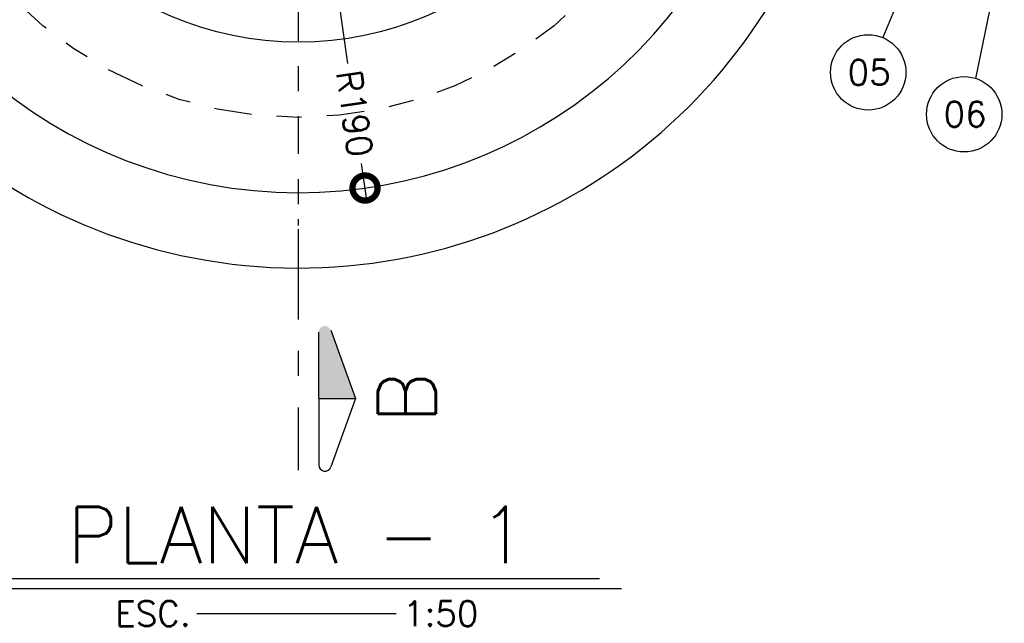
# Model space of a CAD drawing. Header units: millimetres. Extents: x 197878 to 197999, y 8707048 to 8707093.
# Tile 14 of 37: x 197886.6 to 197890.52, y 8707070.68 to 8707073.08. Entities that reach past the tile are written whole.
import ezdxf
from ezdxf.enums import TextEntityAlignment as Align

# ---------------------------------------------------------------- set-up
doc = ezdxf.new("R2010")
doc.units = ezdxf.units.MM
doc.header["$LTSCALE"] = 0.1
doc.linetypes.add('DASHDOT', pattern=[1, 0.5, -0.25, 0, -0.25])
doc.linetypes.add('DASHDOTX2', pattern=[2, 1, -0.5, 0, -0.5])
doc.layers.get('Defpoints').update_dxf_attribs({"lineweight": 9})
for name, color, linetype in [('DIM', 7, 'Continuous'), ('EIXO', 7, 'DASHDOT'), ('ESTRUTURA', 5, 'Continuous'), ('RELAÇÀO', 2, 'Continuous'), ('TEXTO', 2, 'Continuous')]:
    doc.layers.add(name, color=color, linetype=linetype)
doc.styles.add('ROMAND', font='ROMANS.SHX', dxfattribs={"oblique": 15, "height": 800})
doc.styles.add('romans', font='romans.shx')
doc.dimstyles.get("Standard").update_dxf_attribs({"dimtxt": 0.1, "dimasz": 0.2, "dimexe": 0.05, "dimexo": 0.05, "dimgap": 0.025, "dimtad": 1, "dimtoh": 1, "dimdec": 0, "dimlfac": 100, "dimzin": 0, "dimdsep": 46, "dimtxsty": 'romans', "dimblk1": 'DOTSMALL', "dimblk2": 'DOTSMALL', "dimsah": 1, "dimcen": 0.3, "dimdle": 0.05, "dimclrd": 7, "dimclre": 7, "dimclrt": 2, "dimazin": 0, "dimtfac": 1, "dimtdec": 0, "dimtmove": 2, "dimatfit": 3, "dimldrblk": 'DOTSMALL', "dimfxl": 0, "dimtolj": 1, "dimtzin": 0, "dimlwe": 5, "dimarcsym": 0})

# ---------------------------------------------------------------- blocks, each defined once
blk = doc.blocks.new('_DOTSMALL')
at = {"color": 0, "linetype": 'ByBlock', "const_width": 0.5}
blk.add_lwpolyline([(-0.0625, 0, 1), (0.0625, 0, 1)], format="xyb", close=True, dxfattribs=at)
blk = doc.blocks.new('*D135')
at = {"layer": 'Defpoints', "color": 0}
for p in [(197887.7095, 8707074.2926), (197887.9746, 8707072.4112)]:
    blk.add_point(p, dxfattribs=at)
at = {"layer": 'DIM', "color": 7, "lineweight": -2}
for p, q in [((197887.7025, 8707074.3421), (197887.9047, 8707072.9075)), ((197887.9816, 8707072.3617), (197887.9608, 8707072.509))]:
    blk.add_line(p, q, dxfattribs=at)
at = {"layer": 'DIM', "color": 7, "lineweight": -2, "xscale": 0.2, "yscale": 0.2, "zscale": 0.2, "rotation": 278.0202210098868}
blk.add_blockref('_DOTSMALL', (197887.9746, 8707072.4112), dxfattribs=at)
at = {"layer": 'DIM', "color": 2, "insert": (197887.9328, 8707072.7083), "char_height": 0.1, "attachment_point": 5, "rotation": 278.0202, "style": 'romans'}
blk.add_mtext('\\A1;R190', dxfattribs=at)

msp = doc.modelspace()

# ---------------------------------------------------------------- hatches: boundary and pattern name
at = {"layer": 'RELAÇÀO', "ltscale": 0.2}
msp.add_hatch(color=2, dxfattribs=at).paths.add_polyline_path([(197887.78973, 8707071.57251), (197887.93596, 8707071.57263), (197887.83804, 8707071.84499, 0.8411282), (197887.78952, 8707071.83651)])

# ---------------------------------------------------------------- linework, layer by layer
at = {"layer": 'EIXO', "ltscale": 3}
msp.add_line((197887.70952, 8707072.09708), (197887.70952, 8707076.48815), dxfattribs=at)
at = {"layer": 'EIXO', "color": 1, "linetype": 'DASHDOTX2', "ltscale": 2.5}
msp.add_line((197887.70952, 8707071.28758), (197887.70952, 8707072.28758), dxfattribs=at)
at = {"layer": 'EIXO', "ltscale": 3}
msp.add_circle((197887.70952, 8707074.29262), 1.6, dxfattribs=at)
at = {"layer": 'ESTRUTURA', "color": 4}
msp.add_circle((197887.70952, 8707074.29262), 1.3, dxfattribs=at)
at = {"layer": 'ESTRUTURA', "color": 5}
for radius, start, end in [(2.2, 13.80607, 346.19393), (1.9, 16.04187, 343.95956)]:
    msp.add_arc((197887.70952, 8707074.29262), radius, start, end, dxfattribs=at)
at = {"layer": 'RELAÇÀO', "color": 3}
for p, q in [((197890.38191, 8707073.8393), (197890.03637, 8707073.01065)), ((197890.59468, 8707073.76762), (197890.40572, 8707072.84817))]:
    msp.add_line(p, q, dxfattribs=at)
at = {"layer": 'RELAÇÀO', "color": 2}
for p, q in [((197887.83804, 8707071.84499), (197887.93596, 8707071.57263)), ((197887.78952, 8707071.83651), (197887.78994, 8707071.30851)), ((197887.78973, 8707071.57251), (197887.93596, 8707071.57263)), ((197887.93596, 8707071.57263), (197887.83848, 8707071.30011))]:
    msp.add_line(p, q, dxfattribs=at)
at = {"layer": 'RELAÇÀO', "color": 3}
for centre in [(197889.97858, 8707072.87207), (197890.36061, 8707072.70497)]:
    msp.add_circle(centre, 0.15014, dxfattribs=at)
at = {"layer": 'RELAÇÀO', "color": 2}
msp.add_arc((197887.81496, 8707071.30857), 0.025, 179.95354, 340.22609, dxfattribs=at)
at = {"layer": 'TEXTO', "color": 6, "ltscale": 0.3}
msp.add_line((197888.90812, 8707070.85431), (197886.51091, 8707070.85431), dxfattribs=at)
at = {"layer": 'TEXTO', "color": 7, "ltscale": 0.3}
msp.add_line((197888.99585, 8707070.81457), (197886.41378, 8707070.81457), dxfattribs=at)
at = {"layer": 'TEXTO', "ltscale": 0.3}
msp.add_line((197887.30425, 8707070.71606), (197888.09793, 8707070.71606), dxfattribs=at)

# ---------------------------------------------------------------- texts
at = {"layer": 'RELAÇÀO', "style": 'romans'}
for s, p in [('05', (197889.98223, 8707072.87207)), ('06', (197890.36425, 8707072.70497))]:
    msp.add_text(s, height=0.1, dxfattribs=at).set_placement(p, align=Align.MIDDLE)
at = {"layer": 'TEXTO', "color": 5, "style": 'romans'}
msp.add_text('B', height=0.23, rotation=90, dxfattribs=at).set_placement((197888.14092, 8707071.57614), align=Align.MIDDLE)
at = {"layer": 'TEXTO', "color": 5, "ltscale": 0.3, "style": 'ROMAND'}
msp.add_text('PLANTA - 1', height=0.225, rotation=0, dxfattribs=at).set_placement((197887.70468, 8707071.02935), align=Align.MIDDLE)
at = {"layer": 'TEXTO', "ltscale": 0.3, "style": 'romans'}
msp.add_text('ESC.           1:50', height=0.1, rotation=0, dxfattribs=at).set_placement((197887.70302, 8707070.71606), align=Align.MIDDLE)

# ---------------------------------------------------------------- dimensions: what is measured, and where the dimension line sits
at = {"layer": 'DIM'}
dim = msp.add_radius_dim(center=(197887.70952, 8707074.29262), mpoint=(197887.97461, 8707072.4112), dimstyle='Standard', dxfattribs=at)
dim.commit()
dim.dimension.update_dxf_attribs({"geometry": '*D135', "text_midpoint": (197887.93275, 8707072.70827), "dimtype": 164})

doc.saveas('drawing.dxf')
